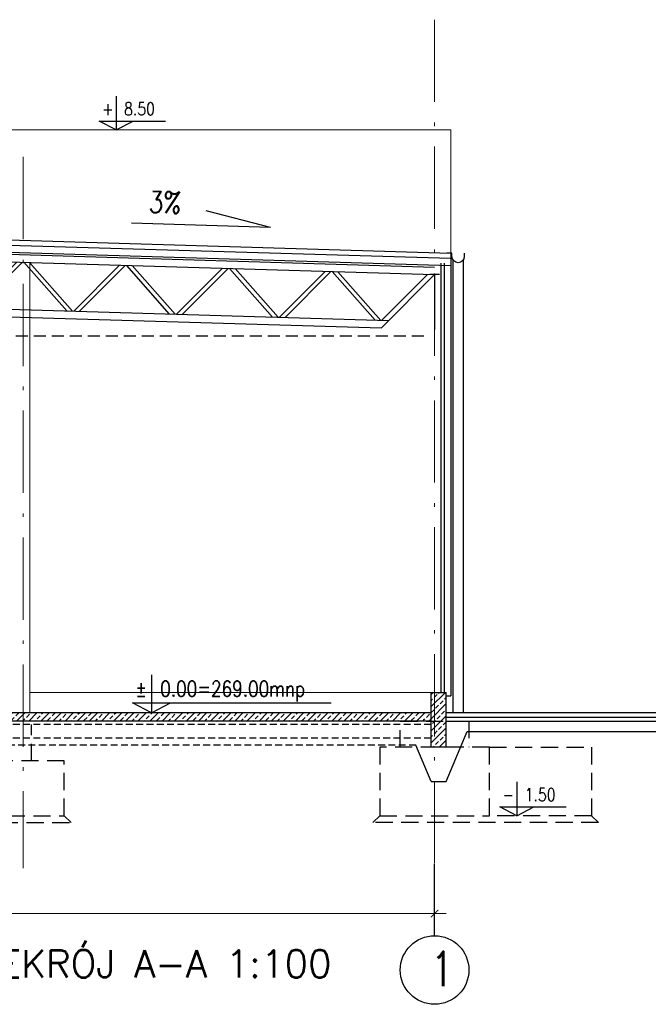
# Model space of a CAD drawing. Extents: x 153948 to 285449, y -89387 to -60195.
# Tile 97 of 108: x 274557 to 275474, y -79628 to -78192. Entities that reach past the tile are written whole.
import ezdxf
from ezdxf.enums import TextEntityAlignment as Align

# ---------------------------------------------------------------- set-up
doc = ezdxf.new("R2010")
doc.units = 0
doc.header["$LTSCALE"] = 100
doc.header["$MEASUREMENT"] = 0
doc.header["$PDMODE"] = 1
for name, pattern in [('ACAD_ISO10W100', [18.5, 12, -3, 0.5, -3]), ('DASHED2', [0.375, 0.25, -0.125]), ('HIDDEN', [75, 50, -25])]:
    doc.linetypes.add(name, pattern=pattern)
doc.layers.get('0').update_dxf_attribs({"linetype": 'CONTINUOUS'})
doc.layers.get('DEFPOINTS').update_dxf_attribs({"linetype": 'CONTINUOUS'})
for name, color, linetype in [('A-BUD-OP', 3, 'CONTINUOUS'), ('FUNDAM', 5, 'DASHED2'), ('GRUNT', 4, 'CONTINUOUS'), ('IZOLACJE', 3, 'CONTINUOUS'), ('K-STA', 2, 'CONTINUOUS'), ('OCIEPLENIE', 8, 'BATTING'), ('PODWALINA', 6, 'CONTINUOUS'), ('POSADZKA', 13, 'CONTINUOUS'), ('RYNNY', 2, 'CONTINUOUS'), ('SZRAF', 9, 'CONTINUOUS'), ('TEXT1', 2, 'CONTINUOUS'), ('WIDOK', 11, 'CONTINUOUS')]:
    doc.layers.add(name, color=color, linetype=linetype)
for name, color, linetype, lineweight in [('A-WYMIARY100', 7, 'CONTINUOUS', 15), ('OSIE', 8, 'ACAD_ISO10W100', 15), ('PANELE', 3, 'CONTINUOUS', 25)]:
    doc.layers.add(name, color=color, linetype=linetype, lineweight=lineweight)
doc.styles.add('DYBY-NORMALNY-0-8-N', font='ROMANS.SHX', dxfattribs={"width": 0.8})
doc.styles.add('ROMANS', font='romans')
doc.styles.add('TXT3', font='SIMPLEX.SHX', dxfattribs={"width": 0.75, "height": 40})
doc.styles.add('wym_romans', font='romans.shx', dxfattribs={"width": 0.7})
doc.linetypes.add('BATTING', pattern='A,0.0001,-0.1,[134,ltypeshp.shx,S=0.1,R=0,X=-0.1,Y=0],-0.2,[134,ltypeshp.shx,S=0.1,R=180,X=0.1,Y=0],-0.1', length=0.4001)
doc.linetypes.add('ZIGZAG', pattern='A,0.0001,-0.2,[131,ltypeshp.shx,S=0.2,R=0,X=-0.2,Y=0],-0.4,[131,ltypeshp.shx,S=0.2,R=180,X=0.2,Y=0],-0.2', length=0.8001)
doc.dimstyles.new('100_CM_krótki', dxfattribs={"dimscale": 10, "dimtxt": 2, "dimasz": 1.1, "dimexe": 1.7, "dimexo": 2, "dimgap": 0.5, "dimtad": 1, "dimdec": 1, "dimrnd": 0.5, "dimzin": 9, "dimtxsty": 'wym_romans', "dimblk": 'ARCHTICK', "dimcen": 2, "dimdle": 1.7, "dimclrd": 256, "dimclre": 256, "dimclrt": 151, "dimadec": 1, "dimazin": 2, "dimtfac": 1, "dimtdec": 1, "dimtix": 1, "dimtmove": 1, "dimatfit": 2, "dimldrblk": 'ARCHTICK', "dimfxl": 1.8, "dimfxlon": 1, "dimtolj": 1, "dimtzin": 0, "dimlwd": -1, "dimlwe": -1, "dimarcsym": 0})
pattern_1 = [(45, (314127.129, -74747.86), (-8.8388348, 8.8388348), []), (45, (314135.968, -74747.86), (-8.8388348, 8.8388348), [6.25, -3.125])]

# ---------------------------------------------------------------- blocks, each defined once
blk = doc.blocks.new('_ARCHTICK')
at = {"color": 0, "linetype": 'ByBlock', "const_width": 0.15}
blk.add_lwpolyline([(-0.5, -0.5), (0.5, 0.5)], dxfattribs=at)
blk = doc.blocks.new('*D889')
at = {"layer": 'A-WYMIARY100', "transparency": 16777216}
for p, q in [((273361.9, -79477.4), (273361.9, -79512.4)), ((275161.9, -79477.4), (275161.9, -79512.4)), ((275178.9, -79495.4), (273344.9, -79495.4))]:
    blk.add_line(p, q, dxfattribs=at)
at = {"layer": 'DEFPOINTS', "color": 0, "transparency": 16777216}
for p in [(273361.9, -79433.2), (275161.9, -79433.2), (273361.9, -79495.4)]:
    blk.add_point(p, dxfattribs=at)
at = {"layer": 'A-WYMIARY100', "transparency": 16777216, "xscale": 11, "yscale": 11, "zscale": 11, "rotation": 180}
blk.add_blockref('_ARCHTICK', (273361.9, -79495.4), dxfattribs=at)
at = {"layer": 'A-WYMIARY100', "transparency": 16777216, "xscale": 11, "yscale": 11, "zscale": 11}
blk.add_blockref('_ARCHTICK', (275161.9, -79495.4), dxfattribs=at)
at = {"layer": 'A-WYMIARY100', "color": 151, "transparency": 16777216, "insert": (274261.9, -79480.4), "char_height": 20, "attachment_point": 5, "style": 'wym_romans'}
blk.add_mtext('\\A1;1800', dxfattribs=at)
blk = doc.blocks.new('KRATOWN')
at = {"layer": 'K-STA', "ltscale": 0.1}
for p, q in [((1800, 65), (0, 11)), ((1800, 54), (1800, 65)), ((1800, 54), (0, 0)), ((1427.7, -26.2), (1490.3, 44.7)), ((1435.9, -26), (1498.5, 45)), ((1567.4, -22), (1500.6, 45)), ((1575.6, -21.8), (1508.8, 45.3)), ((1577.6, -21.7), (1640.2, 49.2)), ((1585.8, -21.5), (1648.4, 49.5)), ((1717.3, -17.5), (1650.5, 49.5)), ((1725.5, -17.3), (1658.8, 49.8)), ((1725.8, -28.3), (1798.4, 54)), ((1727.5, -17.2), (1790.2, 53.7)), ((977.9, -39.7), (1040.5, 31.2)), ((986.1, -39.4), (1048.7, 31.5)), ((1117.6, -35.5), (1050.8, 31.5)), ((1125.8, -35.3), (1059, 31.8)), ((1127.8, -35.2), (1190.4, 35.7)), ((1136, -35), (1198.6, 36)), ((1267.5, -31), (1200.7, 36)), ((1275.7, -30.8), (1209, 36.3)), ((1277.7, -30.7), (1340.4, 40.2)), ((1286, -30.5), (1348.6, 40.5)), ((1417.4, -26.5), (1350.7, 40.5)), ((1425.6, -26.3), (1358.9, 40.8)), ((528.1, -53.2), (590.7, 17.7)), ((536.3, -52.9), (598.9, 18)), ((667.8, -49), (601, 18)), ((676, -48.8), (609.2, 18.3)), ((678, -48.7), (740.6, 22.2)), ((686.2, -48.4), (748.9, 22.5)), ((817.7, -44.5), (750.9, 22.5)), ((825.9, -44.3), (759.2, 22.8)), ((827.9, -44.2), (890.6, 26.7)), ((836.2, -43.9), (898.8, 27)), ((967.6, -40), (900.9, 27)), ((975.9, -39.8), (909.1, 27.3)), ((0, 0), (77.6, -77.7)), ((10.5, 0.3), (77.2, -66.7)), ((78.3, -66.7), (140.9, 4.2)), ((86.5, -66.4), (149.1, 4.5)), ((218, -62.5), (151.2, 4.5)), ((226.2, -62.2), (159.4, 4.8)), ((228.2, -62.2), (290.8, 8.7)), ((236.4, -61.9), (299.1, 9)), ((367.9, -58), (301.1, 9)), ((376.1, -57.7), (309.4, 9.3)), ((378.1, -57.7), (440.8, 13.2)), ((386.4, -57.4), (449, 13.5)), ((517.8, -53.5), (451.1, 13.5)), ((526.1, -53.2), (459.3, 13.8)), ((1735.8, -17), (66.9, -67)), ((1725.8, -28.3), (77.6, -77.7))]:
    blk.add_line(p, q, dxfattribs=at)

msp = doc.modelspace()

# ---------------------------------------------------------------- hatches: boundary and pattern name
at = {"layer": 'SZRAF'}
h = msp.add_hatch(dxfattribs=at)
h.set_pattern_fill('ANSI33', color=256, scale=50, style=0)
h.set_pattern_definition(pattern_1)
h.paths.add_polyline_path([(275156.92, -79252.79), (275178.92, -79252.79), (275178.92, -79172.79), (275156.92, -79172.79)])
h = msp.add_hatch(dxfattribs=at)
h.set_pattern_fill('ANSI33', color=256, scale=50, style=0)
h.set_pattern_definition(pattern_1)
h.paths.add_polyline_path([(275016.92, -79214.79), (275016.92, -79202.79), (274445.92, -79202.79), (274445.92, -79214.79)])
h.paths.add_polyline_path([(275016.92, -79202.79), (275016.92, -79214.79), (275126.92, -79214.79), (275126.92, -79202.79)])
h.paths.add_polyline_path([(275161.92, -79214.79), (275161.92, -79202.79), (275126.92, -79202.79), (275126.92, -79214.79)])
h.paths.add_polyline_path([(275156.92, -79214.79), (275161.92, -79214.79), (275161.92, -79202.79), (275156.92, -79202.79)], flags=17)

# ---------------------------------------------------------------- linework, layer by layer
at = {"layer": 'A-BUD-OP'}
for p, q in [((274697.74, -78303.42), (274697.74, -78352.79)), ((274673.04, -78339.91), (274769.69, -78339.91)), ((274697.74, -78352.79), (274673.04, -78339.91)), ((274697.74, -78352.79), (274722.44, -78339.91)), ((274922.52, -78495.01), (274828.79, -78470.76)), ((274922.52, -78495.01), (274719.74, -78488.74)), ((274749, -79147.24), (274749, -79202.79)), ((274749, -79202.79), (274721.21, -79188.3)), ((274721.21, -79188.3), (275011.04, -79188.3)), ((274749, -79202.79), (274776.79, -79188.3)), ((275281.92, -79303.42), (275281.92, -79352.79)), ((275257.21, -79339.91), (275353.87, -79339.91)), ((275281.92, -79352.79), (275257.21, -79339.91)), ((275281.92, -79352.79), (275306.62, -79339.91))]:
    msp.add_line(p, q, dxfattribs=at)
at = {"layer": 'FUNDAM'}
msp.add_line((274573.92, -79272.79), (274573.92, -79219.79), dxfattribs=at)
for points in [[(275111.92, -79252.79), (275111.92, -79214.79), (275211.92, -79214.79), (275211.92, -79252.79)], [(274501.92, -79352.79), (274491.92, -79362.79), (274631.92, -79362.79), (274621.92, -79352.79)], [(275390.87, -79352.79), (275400.87, -79362.79), (275071.92, -79362.79), (275081.92, -79352.79)]]:
    msp.add_lwpolyline(points, dxfattribs=at)
for points in [[(275241.92, -79252.79), (275081.92, -79252.79), (275081.92, -79352.79), (275241.92, -79352.79)], [(275241.92, -79352.79), (275241.92, -79252.79), (275390.87, -79252.79), (275390.87, -79352.79)], [(274501.92, -79272.79), (274501.92, -79352.79), (274621.92, -79352.79), (274621.92, -79272.79)]]:
    msp.add_lwpolyline(points, close=True, dxfattribs=at)
at = {"layer": 'GRUNT'}
for p, q in [((275178.92, -79208.79), (276052.5, -79208.79)), ((275178.92, -79214.79), (276052.5, -79214.79))]:
    msp.add_line(p, q, dxfattribs=at)
at = {"layer": 'IZOLACJE', "ltscale": 0.1}
msp.add_line((271689.93, -78427.62), (275185.42, -78532.48), dxfattribs=at)
at = {"layer": 'K-STA', "linetype": 'ZIGZAG', "ltscale": 0.1}
msp.add_line((273434.92, -78498.02), (275185.33, -78550.53), dxfattribs=at)
at = {"layer": 'K-STA', "ltscale": 0.1}
for p, q in [((275168.86, -78563.79), (275154.97, -78563.79)), ((275161.92, -78563.79), (275161.92, -78643.79))]:
    msp.add_line(p, q, dxfattribs=at)
at = {"layer": 'OCIEPLENIE', "linetype": 'ZIGZAG', "ltscale": 0.35}
msp.add_line((273434.92, -78487.47), (275185.42, -78539.99), dxfattribs=at)
at = {"layer": 'OCIEPLENIE', "ltscale": 0.12}
msp.add_line((275175.92, -78547.09), (275175.92, -79172.79), dxfattribs=at)
at = {"layer": 'OSIE', "ltscale": 0.1}
for p, q in [((275161.92, -78192.09), (275161.92, -79422.76)), ((274561.92, -78392.05), (274561.92, -79429.17))]:
    msp.add_line(p, q, dxfattribs=at)
at = {"layer": 'PANELE', "ltscale": 0.12}
for p, q in [((275185.42, -78532.48), (275185.42, -79177.79)), ((275170.92, -78547.09), (275170.92, -79172.79)), ((275178.92, -79177.79), (275185.42, -79177.79))]:
    msp.add_line(p, q, dxfattribs=at)
at = {"layer": 'PODWALINA', "ltscale": 0.5}
for p, q in [((275156.92, -79252.79), (275156.92, -79172.79)), ((275156.92, -79172.79), (275178.92, -79172.79)), ((275178.92, -79252.79), (275178.92, -79172.79))]:
    msp.add_line(p, q, dxfattribs=at)
at = {"layer": 'PODWALINA'}
msp.add_line((275178.92, -79252.79), (275156.92, -79252.79), dxfattribs=at)
at = {"layer": 'POSADZKA'}
for p, q in [((275156.92, -79202.79), (274445.92, -79202.79)), ((275156.92, -79214.79), (275156.92, -79202.79)), ((276052.5, -79202.79), (275178.92, -79202.79)), ((275156.92, -79214.79), (273396.92, -79214.79))]:
    msp.add_line(p, q, dxfattribs=at)
at = {"layer": 'POSADZKA', "color": 1, "linetype": 'HIDDEN', "ltscale": 0.002}
msp.add_line((275156.92, -79219.79), (274445.92, -79219.79), dxfattribs=at)
at = {"layer": 'POSADZKA', "color": 2, "linetype": 'HIDDEN', "ltscale": 0.002}
for p, q in [((275156.92, -79239.79), (274445.92, -79239.79)), ((275134.68, -79249.79), (274445.92, -79249.79))]:
    msp.add_line(p, q, dxfattribs=at)
at = {"layer": 'POSADZKA', "color": 2}
for p, q in [((275178.92, -79302.79), (275209.54, -79229.79)), ((275209.54, -79229.79), (276052.5, -79229.79)), ((275156.92, -79302.79), (275134.68, -79249.79)), ((275156.92, -79302.79), (275178.92, -79302.79))]:
    msp.add_line(p, q, dxfattribs=at)
at = {"layer": 'RYNNY'}
for p, q in [((275188.68, -78542.46), (275188.68, -79202.79)), ((275203.68, -78542.46), (275203.68, -79202.79))]:
    msp.add_line(p, q, dxfattribs=at)
msp.add_lwpolyline([(275205.18, -78532.48), (275205.18, -78537.48, -1), (275187.18, -78537.48), (275187.18, -78532.48), (275179.91, -78532.48)], format="xyb", dxfattribs=at)
at = {"layer": 'TEXT1'}
msp.add_line((275161.92, -79527.64), (275161.92, -79422.76), dxfattribs=at)
msp.add_circle((275161.92, -79577.64), 50, dxfattribs=at)
at = {"layer": 'WIDOK', "lineweight": 13, "ltscale": 0.12}
for p, q in [((271689.93, -78352.79), (275185.42, -78352.79)), ((275185.42, -78352.79), (275185.42, -78532.48))]:
    msp.add_line(p, q, dxfattribs=at)
at = {"layer": 'WIDOK', "lineweight": 9, "ltscale": 0.12}
for p, q in [((274571.92, -78546.09), (274571.92, -79202.79)), ((274571.92, -79172.79), (275156.92, -79172.79))]:
    msp.add_line(p, q, dxfattribs=at)
at = {"layer": 'WIDOK', "color": 3, "linetype": 'DASHED2', "ltscale": 0.7}
msp.add_line((271689.93, -78652.79), (275152.92, -78652.79), dxfattribs=at)
at = {"layer": 'WIDOK'}
msp.add_line((275178.92, -79202.79), (275178.92, -79177.79), dxfattribs=at)

# ---------------------------------------------------------------- block references
at = {"layer": 'K-STA', "xscale": -1}
msp.add_blockref('KRATOWN', (275161.92, -78563.79), dxfattribs=at)

# ---------------------------------------------------------------- texts
at = {"layer": 'A-BUD-OP', "style": 'DYBY-NORMALNY-0-8-N', "width": 0.8}
for s, height, p in [('+', 18.75, (274676.93, -78331.41)), ('8.50', 18.75, (274709.14, -78331.41)), ('%%p', 22.5, (274725.58, -79178.74)), ('0.00=269.00mnp', 22.5, (274761.83, -79178.74)), ('1.50', 18.75, (275293.32, -79331.41)), ('-', 18.75, (275261.1, -79331.41))]:
    msp.add_text(s, height=height, dxfattribs=at).set_placement(p)
msp.add_text('3%', height=31.5, rotation=358.23003, dxfattribs=at).set_placement((274744.53, -78473.3))
at = {"layer": 'A-BUD-OP', "color": 6, "style": 'ROMANS'}
msp.add_text('PRZEKRÓJ A-A 1:100', height=40, dxfattribs=at).set_placement((275011.68, -79588.46), align=Align.RIGHT)
at = {"layer": 'TEXT1', "style": 'TXT3', "width": 0.75}
msp.add_text('1', height=50, dxfattribs=at).set_placement((275156.88, -79600.96))

# ---------------------------------------------------------------- dimensions: what is measured, and where the dimension line sits
at = {"layer": 'A-WYMIARY100'}
dim = msp.add_linear_dim(base=(273361.92, -79495.44), p1=(275161.92, -79433.21), p2=(273361.92, -79433.21), dimstyle='100_CM_krótki', dxfattribs=at)
dim.commit()
dim.dimension.update_dxf_attribs({"geometry": '*D889', "text_midpoint": (274261.92, -79480.44)})

doc.saveas('drawing.dxf')
